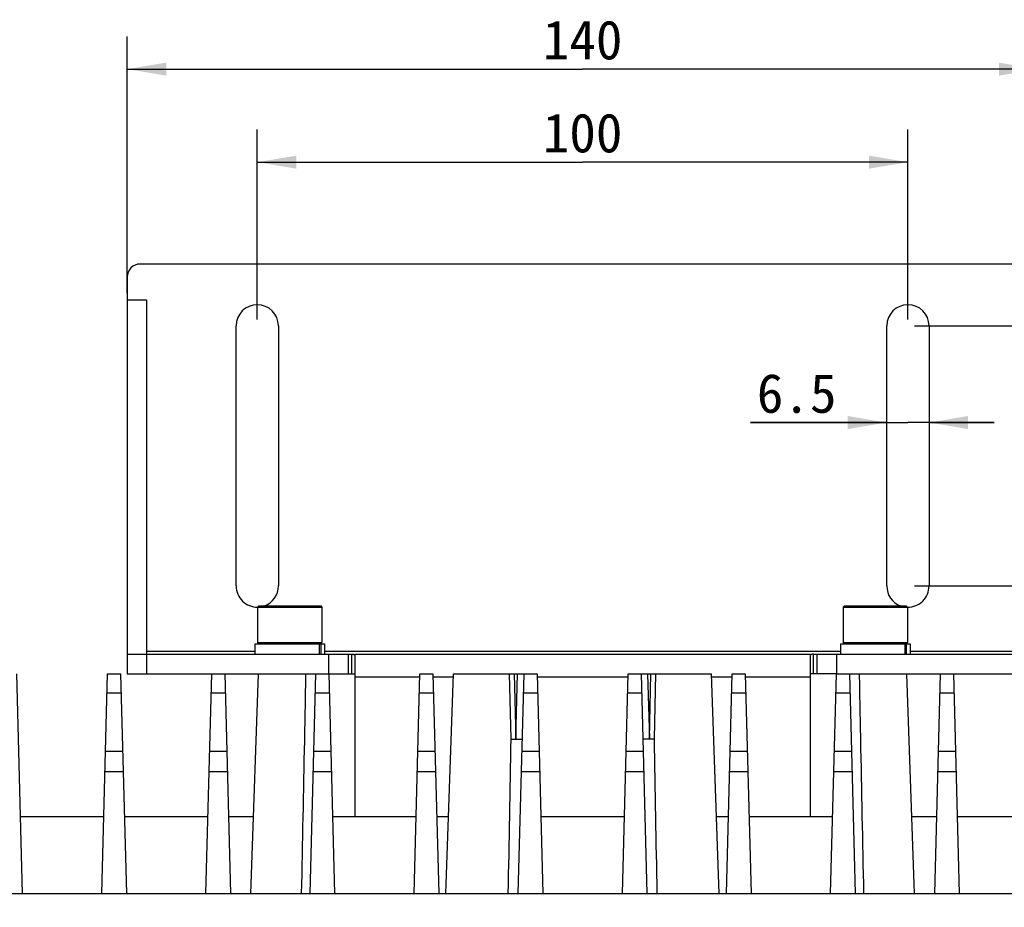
# Model space of a CAD drawing. Header units: millimetres. Extents: x 0 to 594, y 0 to 420.
# Tile 17 of 25: x 243 to 319, y 233 to 302. Entities that reach past the tile are written whole.
import ezdxf
from ezdxf.enums import TextEntityAlignment as Align

# ---------------------------------------------------------------- set-up
doc = ezdxf.new("R2010")
doc.units = ezdxf.units.MM
doc.header["$LTSCALE"] = 32.67
doc.layers.get('0').update_dxf_attribs({"linetype": 'CONTINUOUS'})
doc.layers.add('00_COMPONENTS', color=7, linetype='CONTINUOUS')
doc.layers.add('51__DRAFT_DIMS', color=7, linetype='CONTINUOUS')
doc.styles.get("Standard").update_dxf_attribs({"font": 'simfang.ttf'})
doc.dimstyles.new('DIMSTYLE_2', dxfattribs={"dimtxt": 3, "dimasz": 3, "dimexe": 2.5, "dimexo": 0.5, "dimgap": 0.75, "dimtad": 1, "dimlfac": 2, "dimdsep": 46, "dimtxsty": 'STANDARD', "dimblk": '_FILLED', "dimblk1": '_FILLED', "dimblk2": '_FILLED', "dimcen": 0.09, "dimclrt": 3, "dimazin": 2, "dimtp": 0.5, "dimtm": 0.5, "dimtfac": 1, "dimtofl": 0, "dimtmove": 0, "dimatfit": 3, "dimldrblk": '_FILLED', "dimfxl": 1, "dimtolj": 1, "dimarcsym": 0})
doc.dimstyles.new('DIMSTYLE_3', dxfattribs={"dimtxt": 3, "dimasz": 3, "dimexe": 2.5, "dimexo": 0.5, "dimgap": 0.75, "dimtad": 1, "dimlfac": 2, "dimdsep": 46, "dimtxsty": 'STANDARD', "dimblk": '_FILLED', "dimblk1": '_FILLED', "dimblk2": '_FILLED', "dimcen": 0.09, "dimclrt": 3, "dimazin": 2, "dimtp": 0.3, "dimtm": 0.3, "dimtfac": 1, "dimtofl": 0, "dimtmove": 0, "dimatfit": 3, "dimldrblk": '_FILLED', "dimfxl": 1, "dimtolj": 1, "dimarcsym": 0})
doc.dimstyles.new('DIMSTYLE_4', dxfattribs={"dimtxt": 3, "dimasz": 3, "dimexe": 2.5, "dimexo": 0.5, "dimgap": 0.75, "dimtad": 1, "dimdec": 1, "dimlfac": 2, "dimdsep": 46, "dimtxsty": 'STANDARD', "dimblk": '_FILLED', "dimblk1": '_FILLED', "dimblk2": '_FILLED', "dimcen": 0.09, "dimclrt": 3, "dimazin": 2, "dimtp": 0.5, "dimtm": 0.5, "dimtfac": 1, "dimtdec": 1, "dimtofl": 0, "dimtmove": 0, "dimatfit": 3, "dimldrblk": '_FILLED', "dimfxl": 1, "dimtolj": 1, "dimarcsym": 0})
doc.dimstyles.new('DIMSTYLE_5', dxfattribs={"dimtxt": 3, "dimasz": 3, "dimexe": 2.5, "dimexo": 0.5, "dimgap": 0.75, "dimtad": 1, "dimlfac": 2, "dimdsep": 46, "dimtxsty": 'STANDARD', "dimblk": '_FILLED', "dimblk1": '_FILLED', "dimblk2": '_FILLED', "dimcen": 0.09, "dimclrt": 3, "dimazin": 2, "dimtp": 0.2, "dimtm": 0.2, "dimtfac": 1, "dimtofl": 0, "dimtmove": 0, "dimatfit": 3, "dimldrblk": '_FILLED', "dimfxl": 1, "dimtolj": 1, "dimarcsym": 0})
doc.dimstyles.new('DIMSTYLE_6', dxfattribs={"dimtxt": 3, "dimasz": 3, "dimexe": 2.5, "dimexo": 0.5, "dimgap": 0.75, "dimtad": 1, "dimdec": 1, "dimlfac": 2, "dimdsep": 46, "dimtxsty": 'STANDARD', "dimblk": '_FILLED', "dimblk1": '_FILLED', "dimblk2": '_FILLED', "dimcen": 0.09, "dimclrt": 3, "dimazin": 2, "dimtp": 0.3, "dimtm": 0.3, "dimtfac": 1, "dimtdec": 1, "dimtofl": 0, "dimtmove": 0, "dimatfit": 3, "dimldrblk": '_FILLED', "dimfxl": 1, "dimtolj": 1, "dimarcsym": 0})

# ---------------------------------------------------------------- blocks, each defined once
blk = doc.blocks.new('_FILLED')
at = {"color": 0, "linetype": 'ByBlock'}
blk.add_solid([(0, 0), (-1, 0.167), (-1, -0.167)], dxfattribs=at)
blk = doc.blocks.new('*D4')
at = {"layer": '51__DRAFT_DIMS', "color": 4}
for p, q in [((321.208, 282.796), (476.422, 282.796)), ((473.922, 282.796), (473.922, 239.478)), ((473.922, 196.161), (473.922, 239.478)), ((300.733, 196.161), (476.422, 196.161))]:
    blk.add_line(p, q, dxfattribs=at)
at = {"layer": '51__DRAFT_DIMS', "color": 4, "xscale": 3, "yscale": 3, "zscale": 3}
for p, rotation in [((473.922, 282.796), 90), ((473.922, 196.161), 270)]:
    blk.add_blockref('_FILLED', p, dxfattribs=dict(at, rotation=rotation))
at = {"layer": '51__DRAFT_DIMS', "color": 3}
blk.add_text('173.3', height=3, rotation=90, dxfattribs=at).set_placement((473.172, 239.478), align=Align.CENTER)
blk = doc.blocks.new('*D5')
at = {"layer": '51__DRAFT_DIMS', "color": 4}
for p, q in [((312.208, 278.046), (334.673, 278.046)), ((332.173, 278.046), (332.173, 268.046)), ((332.173, 258.046), (332.173, 268.046)), ((312.208, 258.046), (334.673, 258.046))]:
    blk.add_line(p, q, dxfattribs=at)
at = {"layer": '51__DRAFT_DIMS', "color": 4, "xscale": 3, "yscale": 3, "zscale": 3}
for p, rotation in [((332.173, 278.046), 90), ((332.173, 258.046), 270)]:
    blk.add_blockref('_FILLED', p, dxfattribs=dict(at, rotation=rotation))
at = {"layer": '51__DRAFT_DIMS', "color": 3}
blk.add_text('40', height=3, rotation=90, dxfattribs=at).set_placement((331.423, 268.046), align=Align.CENTER)
blk = doc.blocks.new('*D6')
at = {"layer": '51__DRAFT_DIMS', "color": 4}
for p, q in [((261.708, 278.546), (261.708, 293.131)), ((311.708, 278.546), (311.708, 293.131)), ((261.708, 290.631), (286.708, 290.631)), ((311.708, 290.631), (286.708, 290.631))]:
    blk.add_line(p, q, dxfattribs=at)
at = {"layer": '51__DRAFT_DIMS', "color": 4, "xscale": 3, "yscale": 3, "zscale": 3, "rotation": 180}
blk.add_blockref('_FILLED', (261.708, 290.631), dxfattribs=at)
at = {"layer": '51__DRAFT_DIMS', "color": 4, "xscale": 3, "yscale": 3, "zscale": 3}
blk.add_blockref('_FILLED', (311.708, 290.631), dxfattribs=at)
at = {"layer": '51__DRAFT_DIMS', "color": 3}
blk.add_text('100', height=3, dxfattribs=at).set_placement((286.708, 291.381), align=Align.CENTER)
blk = doc.blocks.new('*D7')
at = {"layer": '51__DRAFT_DIMS', "color": 4}
for p, q in [((251.708, 280.546), (251.708, 300.281)), ((321.708, 280.546), (321.708, 300.281)), ((251.708, 297.781), (286.708, 297.781)), ((321.708, 297.781), (286.708, 297.781))]:
    blk.add_line(p, q, dxfattribs=at)
at = {"layer": '51__DRAFT_DIMS', "color": 4, "xscale": 3, "yscale": 3, "zscale": 3, "rotation": 180}
blk.add_blockref('_FILLED', (251.708, 297.781), dxfattribs=at)
at = {"layer": '51__DRAFT_DIMS', "color": 4, "xscale": 3, "yscale": 3, "zscale": 3}
blk.add_blockref('_FILLED', (321.708, 297.781), dxfattribs=at)
at = {"layer": '51__DRAFT_DIMS', "color": 3}
blk.add_text('140', height=3, dxfattribs=at).set_placement((286.708, 298.531), align=Align.CENTER)
blk = doc.blocks.new('*D8')
at = {"layer": '51__DRAFT_DIMS', "color": 4}
for p, q in [((310.083, 270.611), (299.612, 270.611)), ((299.612, 270.611), (311.708, 270.611)), ((318.333, 270.611), (311.708, 270.611)), ((313.333, 270.611), (318.333, 270.611))]:
    blk.add_line(p, q, dxfattribs=at)
at = {"layer": '51__DRAFT_DIMS', "color": 4, "xscale": 3, "yscale": 3, "zscale": 3}
blk.add_blockref('_FILLED', (310.083, 270.611), dxfattribs=at)
at = {"layer": '51__DRAFT_DIMS', "color": 4, "xscale": 3, "yscale": 3, "zscale": 3, "rotation": 180}
blk.add_blockref('_FILLED', (313.333, 270.611), dxfattribs=at)
at = {"layer": '51__DRAFT_DIMS', "color": 3}
blk.add_text('6.5', height=3, dxfattribs=at).set_placement((306.221, 271.361), align=Align.RIGHT)
blk = doc.blocks.new('*D10')
at = {"layer": '51__DRAFT_DIMS', "color": 4}
for p, q in [((428.708, 251.296), (465.471, 251.296)), ((462.971, 251.296), (462.971, 223.728)), ((462.971, 196.161), (462.971, 223.728)), ((300.733, 196.161), (465.471, 196.161))]:
    blk.add_line(p, q, dxfattribs=at)
at = {"layer": '51__DRAFT_DIMS', "color": 4, "xscale": 3, "yscale": 3, "zscale": 3}
for p, rotation in [((462.971, 251.296), 90), ((462.971, 196.161), 270)]:
    blk.add_blockref('_FILLED', p, dxfattribs=dict(at, rotation=rotation))
at = {"layer": '51__DRAFT_DIMS', "color": 3}
blk.add_text('110.3', height=3, rotation=90, dxfattribs=at).set_placement((462.221, 223.728), align=Align.CENTER)

msp = doc.modelspace()

# ---------------------------------------------------------------- linework, layer by layer
at = {"layer": '00_COMPONENTS', "color": 7}
for p, q in [((320.7078, 282.7958), (252.7078, 282.7958)), ((251.7078, 281.7958), (251.7078, 280.0458)), ((251.7078, 280.0458), (251.7078, 252.7958)), ((251.7078, 280.0458), (253.2078, 280.0458)), ((253.2078, 280.0458), (253.2078, 252.7958)), ((260.0828, 258.0458), (260.0828, 278.0458)), ((263.3328, 278.0458), (263.3328, 258.0458)), ((310.0828, 258.0458), (310.0828, 278.0458)), ((313.3328, 278.0458), (313.3328, 258.0458)), ((261.8354, 256.5208), (261.7353, 256.4206)), ((261.8356, 256.5208), (266.5799, 256.5208)), ((266.5801, 256.5208), (266.6802, 256.4206)), ((306.8354, 256.5208), (306.7353, 256.4206)), ((306.8356, 256.5208), (311.5799, 256.5208)), ((311.5801, 256.5208), (311.6802, 256.4206)), ((261.7353, 256.4208), (266.6803, 256.4208)), ((261.7353, 256.4206), (261.7353, 253.696)), ((266.6803, 256.4206), (266.6803, 253.696)), ((306.7353, 256.4208), (311.6803, 256.4208)), ((306.7353, 256.4206), (306.7353, 253.696)), ((311.6803, 256.4206), (311.6803, 253.696)), ((261.5328, 253.5958), (261.5328, 252.7958)), ((261.5332, 253.5958), (266.8822, 253.5958)), ((261.8354, 253.5958), (261.7353, 253.696)), ((261.7353, 253.6958), (261.7354, 253.6958)), ((261.7354, 253.6958), (266.6803, 253.6958)), ((266.4593, 253.5958), (266.4593, 252.7958)), ((266.5801, 253.5958), (266.6802, 253.696)), ((266.5843, 253.5958), (266.5843, 252.7958)), ((266.8828, 253.5958), (266.8828, 252.7958)), ((306.5328, 253.5958), (306.5328, 252.7958)), ((306.5332, 253.5958), (311.8822, 253.5958)), ((306.8354, 253.5958), (306.7353, 253.696)), ((306.7353, 253.6958), (306.7354, 253.6958)), ((306.7354, 253.6958), (311.6803, 253.6958)), ((311.4593, 253.5958), (311.4593, 252.7958)), ((311.5801, 253.5958), (311.6802, 253.696)), ((311.5843, 253.5958), (311.5843, 252.7958)), ((311.8828, 253.5958), (311.8828, 252.7958)), ((251.7078, 252.7958), (251.7078, 251.2958)), ((251.7078, 252.7958), (268.9578, 252.7958)), ((268.7078, 251.2958), (268.7078, 252.7958)), ((268.9578, 252.7958), (268.9578, 251.2958)), ((269.2078, 252.7958), (304.2078, 252.7958)), ((304.4578, 251.2958), (304.4578, 252.7958)), ((304.4578, 252.7958), (321.7078, 252.7958)), ((304.7078, 252.7958), (304.7078, 251.2958)), ((269.2078, 252.6935), (269.2078, 240.2958)), ((304.2078, 252.6935), (304.2078, 240.2958)), ((243.2078, 251.2958), (243.6503, 234.3958)), ((249.7652, 234.3958), (250.2078, 251.2958)), ((250.2078, 251.2958), (251.2078, 251.2958)), ((251.2078, 251.2958), (251.6503, 234.3958)), ((251.7078, 251.2958), (258.2078, 251.2958)), ((257.7652, 234.3958), (258.2078, 251.2958)), ((258.2078, 251.2958), (259.2078, 251.2958)), ((259.2078, 251.2958), (259.6503, 234.3958)), ((259.2078, 251.2958), (266.2078, 251.2958)), ((261.2078, 234.3958), (261.7979, 251.2958)), ((265.7652, 234.3958), (266.2078, 251.2958)), ((266.2078, 251.2958), (267.2078, 251.2958)), ((267.2078, 251.2958), (267.6503, 234.3958)), ((267.2078, 251.2958), (269.2078, 251.2958)), ((273.7652, 234.3958), (274.2078, 251.2958)), ((274.2078, 251.2958), (275.2078, 251.2958)), ((275.2078, 251.2958), (275.6503, 234.3958)), ((276.2078, 234.3958), (276.7979, 251.2958)), ((276.7979, 251.2958), (283.2078, 251.2958)), ((281.7652, 234.3958), (282.2078, 251.2958)), ((283.2078, 251.2958), (283.6503, 234.3958)), ((289.7652, 234.3958), (290.2078, 251.2958)), ((290.2078, 251.2958), (296.6176, 251.2958)), ((291.2078, 251.2958), (291.6503, 234.3958)), ((297.2078, 234.3958), (296.6176, 251.2958)), ((297.7652, 234.3958), (298.2078, 251.2958)), ((298.2078, 251.2958), (299.2078, 251.2958)), ((299.2078, 251.2958), (299.6503, 234.3958)), ((306.2078, 251.2958), (304.2078, 251.2958)), ((305.7652, 234.3958), (306.2078, 251.2958)), ((306.2078, 251.2958), (307.2078, 251.2958)), ((307.2078, 251.2958), (307.6503, 234.3958)), ((307.2078, 251.2958), (314.2078, 251.2958)), ((312.2078, 234.3958), (311.6176, 251.2958)), ((313.7652, 234.3958), (314.2078, 251.2958)), ((314.2078, 251.2958), (315.2078, 251.2958)), ((315.2078, 251.2958), (315.6503, 234.3958)), ((315.2078, 251.2958), (321.7078, 251.2958)), ((249.9197, 240.2958), (243.4958, 240.2958)), ((257.9197, 240.2958), (251.4958, 240.2958)), ((261.4138, 240.2958), (259.4958, 240.2958)), ((273.9197, 240.2958), (267.4958, 240.2958)), ((276.4138, 240.2958), (275.4958, 240.2958)), ((289.9197, 240.2958), (283.4958, 240.2958)), ((297.9197, 240.2958), (297.0017, 240.2958)), ((305.9197, 240.2958), (299.4958, 240.2958)), ((313.9197, 240.2958), (312.0017, 240.2958)), ((321.9197, 240.2958), (315.4958, 240.2958)), ((139.5631, 234.3958), (433.8525, 234.3958))]:
    msp.add_line(p, q, dxfattribs=at)
at = {"layer": '00_COMPONENTS', "color": 4}
for p, q in [((253.2078, 253.0458), (261.5328, 253.0458)), ((253.2078, 252.7958), (253.2078, 251.2958)), ((266.8828, 253.0458), (306.5328, 253.0458)), ((267.2078, 251.2958), (267.2078, 252.7958)), ((306.2078, 252.7958), (306.2078, 251.2958)), ((311.8828, 253.0458), (320.2078, 253.0458)), ((281.0717, 251.2958), (281.193, 246.2848)), ((281.4584, 251.2958), (281.5768, 246.2891)), ((281.5768, 246.2891), (281.7079, 251.2958)), ((291.7076, 251.2958), (291.8387, 246.2891)), ((291.8387, 246.2891), (291.9572, 251.2958)), ((292.2225, 246.2848), (292.3438, 251.2958)), ((274.2012, 251.0458), (269.2078, 251.0458)), ((276.7892, 251.0458), (275.2143, 251.0458)), ((290.2012, 251.0458), (283.2143, 251.0458)), ((298.2012, 251.0458), (296.6263, 251.0458)), ((304.2078, 251.0458), (299.2143, 251.0458)), ((250.1694, 249.8313), (251.2461, 249.8313)), ((258.1694, 249.8313), (259.2461, 249.8313)), ((266.1694, 249.8313), (267.2461, 249.8313)), ((274.1694, 249.8313), (275.2461, 249.8313)), ((282.1694, 249.8313), (283.2461, 249.8313)), ((290.1694, 249.8313), (291.2461, 249.8313)), ((298.1694, 249.8313), (299.2461, 249.8313)), ((306.1694, 249.8313), (307.2461, 249.8313)), ((314.1694, 249.8313), (315.2461, 249.8313)), ((250.0518, 245.3405), (251.3637, 245.3405)), ((258.0518, 245.3405), (259.3637, 245.3405)), ((266.0518, 245.3405), (267.3637, 245.3405)), ((274.0518, 245.3405), (275.3637, 245.3405)), ((282.0518, 245.3405), (283.3637, 245.3405)), ((290.0518, 245.3405), (291.3637, 245.3405)), ((298.0518, 245.3405), (299.3637, 245.3405)), ((306.0518, 245.3405), (307.3637, 245.3405)), ((314.0518, 245.3405), (315.3637, 245.3405)), ((250.0112, 243.7906), (251.4043, 243.7906)), ((258.0112, 243.7906), (259.4043, 243.7906)), ((266.0112, 243.7906), (267.4043, 243.7906)), ((274.0112, 243.7906), (275.4043, 243.7906)), ((282.0112, 243.7906), (283.4043, 243.7906)), ((290.0112, 243.7906), (291.4043, 243.7906)), ((298.0112, 243.7906), (299.4043, 243.7906)), ((306.0112, 243.7906), (307.4043, 243.7906)), ((314.0112, 243.7906), (315.4043, 243.7906))]:
    msp.add_line(p, q, dxfattribs=at)
at = {"layer": '00_COMPONENTS', "color": 7}
for centre, radius, start, end in [((252.7078, 281.7958), 1, 90, 180), ((261.7078, 278.0458), 1.625, 0, 180), ((311.7078, 278.0458), 1.625, 0, 180), ((261.7078, 258.0458), 1.625, 180, 271.050158), ((261.7078, 258.0458), 1.625, 290.092942, 360), ((311.7078, 258.0458), 1.625, 180, 249.907058), ((311.7078, 258.0458), 1.625, 268.949842, 360)]:
    msp.add_arc(centre, radius, start, end, dxfattribs=at)
for points, knots in [([(268.9578, 252.7958), (268.983, 252.7958), (269.0352, 252.7959), (269.1088, 252.7942), (269.1904, 252.7756), (269.2062, 252.7195), (269.2078, 252.6935)], [0, 0, 0, 0, 0.2492479, 0.5101889, 0.7433702, 1, 1, 1, 1]), ([(304.4578, 252.7958), (304.4325, 252.7958), (304.3803, 252.7959), (304.3067, 252.7942), (304.2252, 252.7756), (304.2093, 252.7195), (304.2078, 252.6935)], [0, 0, 0, 0, 0.2492479, 0.5101889, 0.7433702, 1, 1, 1, 1]), ([(268.9578, 251.2958), (268.9959, 251.2958), (269.0596, 251.2961), (269.1406, 251.2945), (269.1836, 251.2924), (269.2059, 251.2857), (269.2078, 251.2812)], [0, 0, 0, 0, 0.4538353, 0.7637979, 0.9418976, 1, 1, 1, 1]), ([(304.4578, 251.2958), (304.4196, 251.2958), (304.3559, 251.2961), (304.2749, 251.2945), (304.2319, 251.2924), (304.2096, 251.2857), (304.2078, 251.2812)], [0, 0, 0, 0, 0.4538353, 0.7637979, 0.9418976, 1, 1, 1, 1]), ([(281.193, 246.2848), (281.2191, 246.2814), (281.3464, 246.2682), (281.4744, 246.2621), (281.576, 246.2594)], [0, 0, 0, 0, 0.2052257, 1, 1, 1, 1]), ([(281.576, 246.2594), (281.6398, 246.2578), (281.7548, 246.2573), (281.9196, 246.2583), (282.0027, 246.2727), (282.0763, 246.2757), (282.0767, 246.2895)], [0, 0, 0, 0, 0.3795171, 0.7014493, 0.9177193, 1, 1, 1, 1]), ([(291.8395, 246.2594), (291.7757, 246.2578), (291.6607, 246.2574), (291.4959, 246.2582), (291.4129, 246.2729), (291.3392, 246.2755), (291.3389, 246.2893)], [0, 0, 0, 0, 0.3795748, 0.7015579, 0.9178658, 1, 1, 1, 1]), ([(292.2225, 246.2848), (292.1964, 246.2812), (292.0685, 246.2678), (291.94, 246.2624), (291.838, 246.2593)], [0, 0, 0, 0, 0.2052363, 1, 1, 1, 1])]:
    msp.add_open_spline(points, degree=3, knots=knots, dxfattribs=at)
at = {"layer": '00_COMPONENTS', "color": 4}
for points in [[(265.3526, 246.161), (265.3859, 247.8726), (265.4185, 249.5842), (265.4504, 251.2958)], [(307.9651, 251.2958), (307.9961, 249.6314), (308.0278, 247.967), (308.0601, 246.3027)], [(265.1145, 234.3958), (265.1966, 238.3175), (265.2763, 242.2392), (265.3526, 246.161)], [(281.193, 246.2848), (281.1233, 242.3217), (281.049, 238.3587), (280.9716, 234.3958)], [(292.4439, 234.3958), (292.3665, 238.3587), (292.2922, 242.3217), (292.2225, 246.2848)], [(308.0601, 246.3027), (308.1373, 242.3337), (308.2179, 238.3647), (308.301, 234.3958)]]:
    msp.add_open_spline(points, degree=3, dxfattribs=at)

# ---------------------------------------------------------------- dimensions: what is measured, and where the dimension line sits
at = {"layer": '51__DRAFT_DIMS', "color": 4}
for base, p1, p2, dimstyle, picture, middle in [((321.7078, 297.7811), (251.7078, 280.0458), (321.7078, 280.0458), 'DIMSTYLE_2', '*D7', (286.8191, 297.7811)), ((311.7078, 290.631), (261.7078, 278.0458), (311.7078, 278.0458), 'DIMSTYLE_3', '*D6', (286.8191, 290.631)), ((313.3328, 270.6107), (310.0828, 278.0458), (313.3328, 278.0458), 'DIMSTYLE_5', '*D8', (302.8518, 270.6107))]:
    dim = msp.add_linear_dim(base=base, p1=p1, p2=p2, dimstyle=dimstyle, dxfattribs=at)
    dim.commit()
    dim.dimension.update_dxf_attribs({"geometry": picture, "text_midpoint": middle, "dimtype": 160})
for base, p1, p2, dimstyle, picture, middle in [((473.9222, 196.1608), (320.7078, 282.7958), (300.2328, 196.1608), 'DIMSTYLE_4', '*D4', (473.9222, 239.5545)), ((332.1734, 258.0458), (311.7078, 278.0458), (311.7078, 258.0458), 'DIMSTYLE_3', '*D5', (332.1734, 267.9843)), ((462.9706, 196.1608), (428.2078, 251.2958), (300.2328, 196.1608), 'DIMSTYLE_6', '*D10', (462.9706, 223.8045))]:
    dim = msp.add_linear_dim(base=base, p1=p1, p2=p2, angle=270, dimstyle=dimstyle, dxfattribs=at)
    dim.commit()
    dim.dimension.update_dxf_attribs({"geometry": picture, "text_midpoint": middle, "dimtype": 160})

doc.saveas('drawing.dxf')
